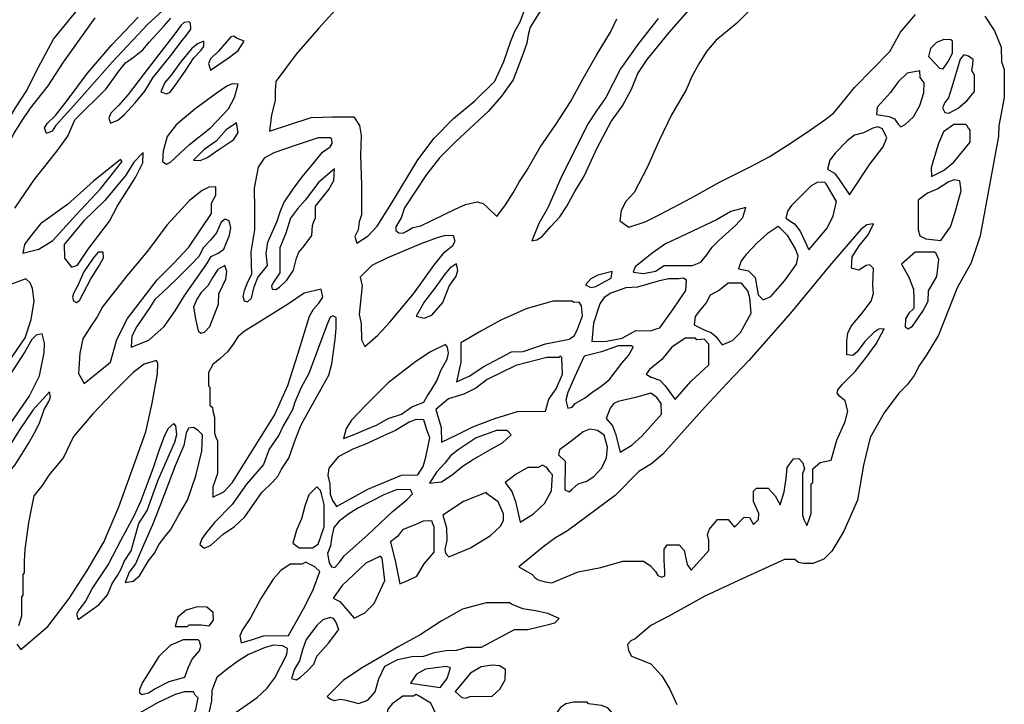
# Model space of a CAD drawing. Extents: x 0 to 1.15, y 0 to 2.
# Tile 4 of 5: x 0.44 to 0.97, y 0.96 to 1.33. Entities that reach past the tile are written whole.
import ezdxf

# ---------------------------------------------------------------- set-up
doc = ezdxf.new("R2010")
doc.units = 0

msp = doc.modelspace()

# ---------------------------------------------------------------- linework, layer by layer
for points in [[(0.61702, 1.34192), (0.60459, 1.3281), (0.59225, 1.31419), (0.58125, 1.29935), (0.58099, 1.29431), (0.58099, 1.28909), (0.57889, 1.28134), (0.57791, 1.27256), (0.60036, 1.28001), (0.61187, 1.28027), (0.6235, 1.28027), (0.62641, 1.2757), (0.62735, 1.27024), (0.62712, 1.25941), (0.62751, 1.24338), (0.62751, 1.22735), (0.62636, 1.22355), (0.62581, 1.21938), (0.62401, 1.2158), (0.62514, 1.21203), (0.63125, 1.21606), (0.63597, 1.22122), (0.6434, 1.23305), (0.65794, 1.25704), (0.66682, 1.26885), (0.67729, 1.2794), (0.68883, 1.28898), (0.69953, 1.29958), (0.70452, 1.31017), (0.70815, 1.32122), (0.7103, 1.32663), (0.71318, 1.33165), (0.71749, 1.34275)], [(0.78771, 1.33336), (0.77711, 1.31994), (0.76746, 1.30621), (0.75956, 1.29084), (0.75445, 1.28357), (0.74956, 1.27619), (0.73517, 1.24727), (0.72813, 1.2312), (0.72329, 1.22276), (0.71965, 1.21336), (0.72233, 1.21383), (0.72512, 1.2158), (0.7299, 1.22113), (0.73471, 1.22632), (0.7385, 1.23206), (0.74286, 1.24), (0.74778, 1.2482), (0.75484, 1.26352), (0.7624, 1.27777), (0.76852, 1.28627), (0.77336, 1.29533), (0.77674, 1.30362), (0.7818, 1.3113), (0.7937, 1.32583), (0.80681, 1.3407)], [(0.84028, 1.34097), (0.83027, 1.33081), (0.81895, 1.32148), (0.81395, 1.31559), (0.80977, 1.30896), (0.8059, 1.3021), (0.80285, 1.29484), (0.79504, 1.28143), (0.78841, 1.26752), (0.782, 1.25335), (0.77478, 1.23947), (0.77027, 1.23455), (0.76773, 1.2297), (0.76705, 1.22414), (0.7719, 1.2207), (0.7807, 1.22363), (0.78902, 1.22772), (0.80545, 1.23636), (0.82128, 1.24528), (0.8375, 1.25335), (0.8477, 1.25881), (0.85764, 1.26507), (0.86767, 1.27171), (0.87772, 1.27865), (0.88246, 1.28224), (0.8863, 1.28674), (0.89387, 1.29618), (0.91287, 1.31561), (0.91859, 1.32608), (0.9267, 1.33552)], [(0.48351, 1.33376), (0.46641, 1.30989), (0.45811, 1.29699), (0.44871, 1.28505), (0.44414, 1.27833), (0.43985, 1.27146), (0.43783, 1.2674), (0.43558, 1.26377), (0.43281, 1.26034), (0.43098, 1.25624), (0.42374, 1.24344), (0.42209, 1.24004), (0.41973, 1.2371), (0.41727, 1.23349), (0.416, 1.2319), (0.41362, 1.23139), (0.41646, 1.24155), (0.42164, 1.25127), (0.43087, 1.26835), (0.44065, 1.28509), (0.44677, 1.29452), (0.4517, 1.30442), (0.46131, 1.32218), (0.47424, 1.33812)], [(0.52242, 1.33974), (0.51212, 1.33034), (0.49291, 1.30982), (0.4752, 1.28984), (0.4673, 1.28097), (0.46232, 1.27545), (0.46055, 1.27259), (0.45742, 1.27139), (0.45642, 1.27433), (0.4578, 1.27672), (0.46231, 1.28107), (0.46855, 1.28922), (0.47952, 1.30382), (0.49273, 1.31918), (0.507, 1.33418)], [(0.72442, 1.33789), (0.71863, 1.32865), (0.71763, 1.32455), (0.71689, 1.32015), (0.71439, 1.31306), (0.70948, 1.30021), (0.70325, 1.29138), (0.69591, 1.28325), (0.6784, 1.26678), (0.66993, 1.25829), (0.66263, 1.2491), (0.65087, 1.23126), (0.64903, 1.22585), (0.6461, 1.22086), (0.64619, 1.21901), (0.64775, 1.21777), (0.64987, 1.21748), (0.65161, 1.21849), (0.65535, 1.22057), (0.65968, 1.22152), (0.67812, 1.23038), (0.6838, 1.23296), (0.69007, 1.23435), (0.69322, 1.23356), (0.69567, 1.23131), (0.70065, 1.22646), (0.70539, 1.23288), (0.70954, 1.2393), (0.71299, 1.24538), (0.71678, 1.25129), (0.72408, 1.26401), (0.73261, 1.27623), (0.74052, 1.28833), (0.74726, 1.301), (0.75454, 1.31362), (0.76207, 1.32606), (0.76541, 1.33317)], [(0.44042, 1.23093), (0.45071, 1.24632), (0.46324, 1.2619), (0.46896, 1.26984), (0.47267, 1.27873), (0.48974, 1.29538), (0.49646, 1.30494), (0.50017, 1.30939), (0.50492, 1.31295), (0.50956, 1.31647), (0.51313, 1.32076), (0.52084, 1.3292), (0.52453, 1.33359)], [(0.96418, 1.33467), (0.96949, 1.32669), (0.97311, 1.31795), (0.97314, 1.30994), (0.97394, 1.30794), (0.97474, 1.30593), (0.97474, 1.29832), (0.97474, 1.2907), (0.97173, 1.2754), (0.97153, 1.26985), (0.96175, 1.21615), (0.95682, 1.20152), (0.94924, 1.18796), (0.94431, 1.17521), (0.93924, 1.16252), (0.93262, 1.1514), (0.92893, 1.14627), (0.92602, 1.14069), (0.92225, 1.13564), (0.91776, 1.13114), (0.90992, 1.12059), (0.90236, 1.1072), (0.8987, 1.09221), (0.89554, 1.07347), (0.88802, 1.05661), (0.88153, 1.04576), (0.87732, 1.04151), (0.87135, 1.03927), (0.86627, 1.03923), (0.86364, 1.03968), (0.86169, 1.04131), (0.85605, 1.0413), (0.83349, 1.03113), (0.81299, 1.02154), (0.79358, 1.01068), (0.78375, 1.00564), (0.77534, 0.99857), (0.77305, 0.99744), (0.77116, 0.99554), (0.77169, 0.99218), (0.77345, 0.98916), (0.78382, 0.98509), (0.78971, 0.97862), (0.79405, 0.97139), (0.7978, 0.96314)], [(0.44151, 0.99559), (0.44356, 0.99281), (0.45824, 1.00527), (0.46977, 1.02031), (0.47944, 1.03542), (0.48839, 1.05072), (0.4966, 1.06976), (0.50362, 1.08927), (0.51111, 1.1103), (0.51452, 1.12567), (0.51747, 1.14159), (0.51764, 1.14715), (0.51684, 1.14876), (0.51684, 1.14876), (0.51012, 1.14671), (0.50433, 1.14234), (0.49336, 1.13138), (0.48239, 1.11993), (0.47203, 1.10781), (0.46668, 1.09642), (0.45867, 1.0868), (0.45515, 1.08133), (0.45062, 1.07565), (0.44779, 1.06138), (0.44584, 1.04682), (0.44547, 1.0405), (0.44547, 1.03408), (0.44467, 1.03328), (0.44467, 1.02767), (0.44467, 1.02205), (0.44387, 1.02125), (0.44387, 1.01604), (0.44387, 1.01083), (0.44238, 1.00548)]]:
    msp.add_lwpolyline(points)
for points in [[(0.53528, 1.33079), (0.53449, 1.33163), (0.53181, 1.3313), (0.53011, 1.32972), (0.52737, 1.32586), (0.52243, 1.31959), (0.51197, 1.30597), (0.50158, 1.29232), (0.49632, 1.28637), (0.49219, 1.28222), (0.49107, 1.27965), (0.49203, 1.27683), (0.49605, 1.27858), (0.49932, 1.28142), (0.50534, 1.28781), (0.51053, 1.29425), (0.51487, 1.30137), (0.52541, 1.31424), (0.53005, 1.32058), (0.53385, 1.32521), (0.53532, 1.32771), (0.53528, 1.33079)], [(0.5425, 1.32117), (0.53897, 1.31974), (0.5358, 1.31699), (0.52977, 1.30986), (0.5247, 1.30281), (0.52132, 1.2988), (0.51917, 1.29379), (0.52223, 1.29275), (0.52429, 1.29366), (0.52737, 1.29782), (0.53232, 1.305), (0.53706, 1.31225), (0.54084, 1.31616), (0.54236, 1.31829), (0.5425, 1.32117)], [(0.56014, 1.32277), (0.55868, 1.32378), (0.55699, 1.32349), (0.55034, 1.31569), (0.54611, 1.31162), (0.54493, 1.30902), (0.54605, 1.30559), (0.5562, 1.31255), (0.56094, 1.31621), (0.5642, 1.32122), (0.56014, 1.32277)], [(0.94587, 1.32197), (0.94204, 1.32205), (0.93804, 1.32038), (0.93494, 1.31725), (0.93379, 1.31296), (0.93782, 1.30881), (0.93965, 1.30666), (0.9417, 1.30629), (0.94441, 1.31022), (0.94669, 1.31473), (0.94667, 1.32117), (0.94587, 1.32197)], [(0.95549, 1.31315), (0.95293, 1.31378), (0.95098, 1.31151), (0.94648, 1.29634), (0.94451, 1.29061), (0.94255, 1.28802), (0.94141, 1.28512), (0.94258, 1.28262), (0.94486, 1.28228), (0.9499, 1.28507), (0.95471, 1.28907), (0.95861, 1.29395), (0.9587, 1.30273), (0.9572, 1.30537), (0.95767, 1.30844), (0.95785, 1.31127), (0.95549, 1.31315)], [(0.92903, 1.30513), (0.92219, 1.30389), (0.91736, 1.29929), (0.9132, 1.29336), (0.90833, 1.28809), (0.90602, 1.28548), (0.9057, 1.28166), (0.91248, 1.2805), (0.91547, 1.27925), (0.9174, 1.27638), (0.91892, 1.27491), (0.92118, 1.27609), (0.92577, 1.28035), (0.92906, 1.28647), (0.9313, 1.29319), (0.93144, 1.29872), (0.92931, 1.30155), (0.92903, 1.30513)], [(0.56095, 1.29791), (0.55781, 1.29812), (0.55481, 1.29686), (0.54909, 1.29283), (0.53755, 1.28452), (0.52742, 1.27607), (0.52257, 1.26977), (0.52038, 1.26179), (0.52005, 1.25621), (0.52223, 1.2547), (0.52442, 1.25578), (0.53463, 1.26534), (0.54601, 1.27435), (0.55572, 1.28462), (0.55907, 1.29077), (0.56095, 1.29791)], [(0.56014, 1.27706), (0.55441, 1.27324), (0.54908, 1.26726), (0.54256, 1.26268), (0.53684, 1.25684), (0.54049, 1.25679), (0.54402, 1.25826), (0.55045, 1.26273), (0.5586, 1.26814), (0.56099, 1.27193), (0.56014, 1.27706)], [(0.95469, 1.27546), (0.95389, 1.27626), (0.94747, 1.27626), (0.94187, 1.2722), (0.93915, 1.26587), (0.93642, 1.25707), (0.93521, 1.2527), (0.93548, 1.24809), (0.94183, 1.25126), (0.9473, 1.25558), (0.95639, 1.26657), (0.9563, 1.27306), (0.95549, 1.27426), (0.95469, 1.27546)], [(0.90898, 1.27386), (0.90652, 1.27492), (0.90381, 1.27415), (0.89863, 1.27176), (0.89388, 1.27042), (0.88993, 1.26732), (0.88342, 1.26064), (0.8805, 1.25697), (0.87925, 1.25201), (0.88298, 1.24991), (0.88559, 1.24651), (0.89119, 1.23828), (0.90214, 1.25485), (0.90933, 1.26408), (0.91123, 1.26895), (0.90898, 1.27386)], [(0.61147, 1.26824), (0.61067, 1.26905), (0.60425, 1.26905), (0.5923, 1.26498), (0.58022, 1.26088), (0.57502, 1.25806), (0.57181, 1.25318), (0.56952, 1.24179), (0.56977, 1.23055), (0.56977, 1.21933), (0.5678, 1.20743), (0.56815, 1.19528), (0.566, 1.191), (0.56418, 1.18643), (0.56341, 1.18343), (0.56424, 1.18105), (0.56603, 1.18037), (0.56808, 1.18248), (0.56968, 1.18853), (0.5715, 1.19357), (0.57679, 1.20003), (0.57609, 1.20654), (0.57703, 1.21272), (0.58203, 1.224), (0.58359, 1.22903), (0.58556, 1.23396), (0.59051, 1.24103), (0.5955, 1.24793), (0.60106, 1.2546), (0.60648, 1.26128), (0.61068, 1.26419), (0.61182, 1.26596), (0.61147, 1.26824)], [(0.50962, 1.26103), (0.5047, 1.25593), (0.50021, 1.24887), (0.48895, 1.23519), (0.47744, 1.22393), (0.46704, 1.21136), (0.46712, 1.20409), (0.47088, 1.1992), (0.47417, 1.20022), (0.48002, 1.20885), (0.49145, 1.22397), (0.49581, 1.2322), (0.50081, 1.24017), (0.50556, 1.24764), (0.50953, 1.25546), (0.50962, 1.26103)], [(0.4984, 1.25621), (0.49739, 1.25732), (0.48292, 1.24555), (0.46875, 1.23293), (0.4543, 1.22253), (0.44854, 1.21542), (0.44558, 1.21145), (0.44469, 1.20673), (0.45328, 1.2088), (0.46081, 1.21356), (0.47353, 1.22735), (0.48666, 1.24153), (0.4984, 1.25621)], [(0.61307, 1.25221), (0.60454, 1.24509), (0.59714, 1.23529), (0.59294, 1.23062), (0.58919, 1.22567), (0.58676, 1.21749), (0.58355, 1.2096), (0.5834, 1.20289), (0.5834, 1.19607), (0.58034, 1.1916), (0.57896, 1.18912), (0.57941, 1.18728), (0.58124, 1.1871), (0.58336, 1.18839), (0.58733, 1.19215), (0.59083, 1.19754), (0.59244, 1.20407), (0.59378, 1.20734), (0.59631, 1.21007), (0.60082, 1.21618), (0.60104, 1.22173), (0.60184, 1.22374), (0.60265, 1.22574), (0.60265, 1.23216), (0.60993, 1.24105), (0.6126, 1.24592), (0.61307, 1.25221)], [(0.87851, 1.24419), (0.87771, 1.24503), (0.87368, 1.24492), (0.87037, 1.24311), (0.86501, 1.23764), (0.85976, 1.23241), (0.8577, 1.22933), (0.85683, 1.22568), (0.86145, 1.22261), (0.86454, 1.21856), (0.86925, 1.20852), (0.87904, 1.22014), (0.88239, 1.22696), (0.88409, 1.23455), (0.87851, 1.24419)], [(0.95068, 1.24579), (0.94744, 1.24638), (0.94449, 1.24513), (0.93879, 1.24143), (0.93323, 1.23909), (0.92822, 1.23537), (0.92823, 1.22735), (0.92823, 1.21933), (0.92905, 1.21613), (0.93228, 1.21454), (0.94042, 1.21363), (0.94574, 1.22101), (0.94796, 1.22812), (0.95003, 1.23528), (0.95146, 1.2404), (0.95068, 1.24579)], [(0.54892, 1.24258), (0.54514, 1.24226), (0.54146, 1.24054), (0.5346, 1.23523), (0.52242, 1.22176), (0.51194, 1.20772), (0.50078, 1.19449), (0.48778, 1.17777), (0.48481, 1.17242), (0.48147, 1.16729), (0.47709, 1.16052), (0.47543, 1.15274), (0.47514, 1.14715), (0.47478, 1.14176), (0.47782, 1.13637), (0.49209, 1.14794), (0.4954, 1.1602), (0.5012, 1.17152), (0.51728, 1.19238), (0.52611, 1.20112), (0.53425, 1.20987), (0.54651, 1.22815), (0.54651, 1.23376), (0.54889, 1.2381), (0.54892, 1.24258)], [(0.8352, 1.23136), (0.82713, 1.22919), (0.81929, 1.22469), (0.79983, 1.21556), (0.79174, 1.2117), (0.7845, 1.20672), (0.77544, 1.19942), (0.7743, 1.19649), (0.7799, 1.19577), (0.78638, 1.19692), (0.7911, 1.20008), (0.80634, 1.20008), (0.81093, 1.20188), (0.81407, 1.2058), (0.81702, 1.20997), (0.82071, 1.21376), (0.82967, 1.22185), (0.83351, 1.22602), (0.8352, 1.23136)], [(0.55613, 1.22414), (0.55403, 1.22508), (0.55182, 1.2234), (0.54919, 1.2177), (0.54603, 1.21381), (0.54229, 1.20977), (0.53968, 1.20494), (0.53576, 1.20076), (0.52762, 1.1926), (0.51985, 1.18526), (0.51602, 1.18173), (0.51319, 1.17747), (0.50632, 1.16713), (0.50354, 1.16184), (0.50321, 1.15595), (0.51274, 1.15978), (0.52096, 1.1671), (0.5269, 1.1756), (0.5321, 1.18403), (0.54405, 1.20092), (0.54646, 1.20493), (0.55009, 1.20675), (0.5532, 1.20882), (0.5562, 1.21646), (0.557, 1.22037), (0.55613, 1.22414)], [(0.90417, 1.22253), (0.90047, 1.22196), (0.89721, 1.21954), (0.89142, 1.21284), (0.88031, 1.19992), (0.85935, 1.17435), (0.83671, 1.14883), (0.8251, 1.13657), (0.8134, 1.12401), (0.80192, 1.11108), (0.7903, 1.09823), (0.78417, 1.09306), (0.77733, 1.08881), (0.76458, 1.07585), (0.73877, 1.05681), (0.73233, 1.05299), (0.72614, 1.04852), (0.71256, 1.03735), (0.71971, 1.03322), (0.72131, 1.03154), (0.72291, 1.03036), (0.72676, 1.02937), (0.73029, 1.0287), (0.74462, 1.03472), (0.75687, 1.03708), (0.76868, 1.04042), (0.77426, 1.0405), (0.77987, 1.0405), (0.78356, 1.03815), (0.78635, 1.03489), (0.78764, 1.03275), (0.78977, 1.03182), (0.79145, 1.03245), (0.79137, 1.03499), (0.7911, 1.0409), (0.7911, 1.04691), (0.7919, 1.04812), (0.7927, 1.04932), (0.79912, 1.04932), (0.80177, 1.04612), (0.80269, 1.04214), (0.80342, 1.03864), (0.80557, 1.03566), (0.81514, 1.04612), (0.81516, 1.05172), (0.81442, 1.05483), (0.81558, 1.05779), (0.81992, 1.06299), (0.82558, 1.06295), (0.829, 1.05882), (0.83432, 1.06427), (0.83715, 1.06404), (0.83937, 1.06026), (0.84203, 1.06295), (0.84221, 1.06619), (0.83929, 1.07262), (0.83921, 1.07819), (0.84082, 1.07979), (0.84723, 1.07979), (0.85099, 1.07563), (0.85374, 1.07094), (0.85589, 1.07779), (0.8569, 1.085), (0.85749, 1.09098), (0.86094, 1.09573), (0.86375, 1.09589), (0.86596, 1.09351), (0.86684, 1.09026), (0.86568, 1.08781), (0.86568, 1.06536), (0.86673, 1.06253), (0.8681, 1.05972), (0.86933, 1.06295), (0.87046, 1.06619), (0.87049, 1.07418), (0.87049, 1.0822), (0.87129, 1.083), (0.87129, 1.09022), (0.87533, 1.09376), (0.88132, 1.09494), (0.88426, 1.10571), (0.88887, 1.11591), (0.89029, 1.12136), (0.88876, 1.12702), (0.88571, 1.12949), (0.88454, 1.13116), (0.88478, 1.13287), (0.88729, 1.13597), (0.89428, 1.14289), (0.9002, 1.15033), (0.90555, 1.15769), (0.90988, 1.16584), (0.90701, 1.16575), (0.90427, 1.16392), (0.89942, 1.1591), (0.89534, 1.15349), (0.8929, 1.15142), (0.88965, 1.15181), (0.88974, 1.15918), (0.89028, 1.16357), (0.89212, 1.16738), (0.89778, 1.17406), (0.90289, 1.18089), (0.90406, 1.18488), (0.90366, 1.18952), (0.90417, 1.19848), (0.90215, 1.2004), (0.90012, 1.20009), (0.89623, 1.19756), (0.89228, 1.19853), (0.89249, 1.20469), (0.89634, 1.21073), (0.90114, 1.21667), (0.90417, 1.22253)], [(0.85365, 1.22013), (0.85269, 1.22115), (0.84666, 1.2172), (0.84127, 1.21237), (0.83534, 1.20605), (0.83269, 1.2025), (0.83118, 1.19826), (0.8365, 1.19714), (0.84025, 1.19364), (0.84174, 1.18419), (0.84446, 1.18161), (0.84873, 1.18336), (0.85617, 1.19196), (0.86259, 1.20082), (0.86346, 1.20518), (0.86201, 1.20907), (0.85775, 1.21615), (0.85365, 1.22013)], [(0.67723, 1.21612), (0.67276, 1.21629), (0.66839, 1.21504), (0.6597, 1.21167), (0.64118, 1.20393), (0.63311, 1.20009), (0.6269, 1.19377), (0.62796, 1.18902), (0.62733, 1.18399), (0.62629, 1.17362), (0.62748, 1.16878), (0.62751, 1.15998), (0.62827, 1.15843), (0.62938, 1.15636), (0.63639, 1.1625), (0.64285, 1.1695), (0.65567, 1.18478), (0.66671, 1.20013), (0.67246, 1.20725), (0.6769, 1.21094), (0.6781, 1.21317), (0.67723, 1.21612)], [(0.48797, 1.2073), (0.48534, 1.20729), (0.4826, 1.20402), (0.47766, 1.19673), (0.47423, 1.18889), (0.47209, 1.18503), (0.47143, 1.18298), (0.47203, 1.1809), (0.47365, 1.18005), (0.47527, 1.1811), (0.47728, 1.1849), (0.48142, 1.19289), (0.48605, 1.20026), (0.48823, 1.20414), (0.48797, 1.2073)], [(0.93785, 1.2065), (0.93705, 1.2073), (0.92662, 1.2073), (0.91924, 1.20073), (0.92295, 1.19419), (0.92574, 1.18721), (0.92582, 1.18204), (0.92582, 1.17682), (0.92324, 1.17441), (0.92146, 1.17129), (0.92128, 1.167), (0.92289, 1.1659), (0.92519, 1.16724), (0.92709, 1.17024), (0.93071, 1.17545), (0.93359, 1.18087), (0.93384, 1.18645), (0.93825, 1.19421), (0.93945, 1.20328), (0.93785, 1.2065)], [(0.55373, 1.20008), (0.54997, 1.19795), (0.54726, 1.19375), (0.5446, 1.18909), (0.54097, 1.18552), (0.53857, 1.18184), (0.53676, 1.17756), (0.53791, 1.17122), (0.53928, 1.16479), (0.54085, 1.16362), (0.54279, 1.16403), (0.54572, 1.1672), (0.55028, 1.17927), (0.55052, 1.18484), (0.55435, 1.19263), (0.55493, 1.1969), (0.55373, 1.20008)], [(0.67883, 1.20088), (0.67541, 1.19875), (0.67256, 1.1954), (0.66712, 1.18777), (0.66152, 1.18064), (0.65712, 1.17273), (0.66147, 1.17155), (0.6655, 1.17329), (0.67144, 1.18014), (0.67487, 1.18882), (0.67866, 1.19435), (0.67958, 1.19743), (0.67883, 1.20088)], [(0.76303, 1.19687), (0.75521, 1.19488), (0.75143, 1.19281), (0.74856, 1.18961), (0.75146, 1.18814), (0.75409, 1.18878), (0.75899, 1.19139), (0.76242, 1.1933), (0.76303, 1.19687)], [(0.44627, 1.19286), (0.43807, 1.18974), (0.43099, 1.18328), (0.42061, 1.16985), (0.40914, 1.15706), (0.40938, 1.14956), (0.41768, 1.12416), (0.42236, 1.12757), (0.42627, 1.13214), (0.43299, 1.14209), (0.44593, 1.16099), (0.4491, 1.17085), (0.4508, 1.1808), (0.44992, 1.18762), (0.44866, 1.19077), (0.44627, 1.19286)], [(0.79912, 1.19286), (0.79341, 1.19291), (0.78782, 1.19152), (0.77662, 1.18843), (0.77025, 1.18805), (0.76227, 1.18514), (0.75861, 1.18277), (0.75635, 1.17931), (0.75291, 1.16901), (0.75196, 1.15905), (0.75982, 1.15918), (0.76828, 1.16088), (0.77574, 1.16492), (0.78388, 1.1648), (0.78615, 1.16578), (0.7887, 1.1664), (0.79582, 1.17642), (0.80268, 1.18663), (0.80313, 1.19206), (0.80129, 1.19329), (0.79912, 1.19286)], [(0.60585, 1.18725), (0.59662, 1.18506), (0.58809, 1.17939), (0.57229, 1.16942), (0.56436, 1.16463), (0.56085, 1.16159), (0.55833, 1.15767), (0.55529, 1.15337), (0.55117, 1.14994), (0.5473, 1.14653), (0.54496, 1.14233), (0.54491, 1.13512), (0.54571, 1.13432), (0.54571, 1.1247), (0.54712, 1.12336), (0.54724, 1.12157), (0.5481, 1.11826), (0.54812, 1.10946), (0.54892, 1.10746), (0.54972, 1.10545), (0.54972, 1.09663), (0.54972, 1.08781), (0.54852, 1.0842), (0.54733, 1.08057), (0.54731, 1.07498), (0.55321, 1.07781), (0.55774, 1.08276), (0.56521, 1.09486), (0.58064, 1.11929), (0.58783, 1.13533), (0.59325, 1.15215), (0.59958, 1.17278), (0.60163, 1.17648), (0.6046, 1.17966), (0.60663, 1.18302), (0.60585, 1.18725)], [(0.8336, 1.18966), (0.8328, 1.19046), (0.82558, 1.19046), (0.82099, 1.18671), (0.81586, 1.18406), (0.81381, 1.17997), (0.81061, 1.17636), (0.80787, 1.17259), (0.80719, 1.16805), (0.81332, 1.16502), (0.81646, 1.16393), (0.81916, 1.16159), (0.8224, 1.15732), (0.82802, 1.15949), (0.83235, 1.16383), (0.83811, 1.17437), (0.83728, 1.18254), (0.83615, 1.18647), (0.8336, 1.18966)], [(0.74218, 1.18003), (0.74138, 1.18083), (0.73095, 1.18083), (0.71645, 1.17675), (0.70285, 1.17047), (0.69195, 1.16465), (0.68127, 1.15833), (0.68123, 1.15317), (0.68123, 1.14796), (0.67885, 1.1372), (0.68615, 1.14044), (0.69337, 1.14533), (0.70855, 1.15347), (0.71492, 1.15357), (0.72686, 1.15783), (0.7397, 1.16028), (0.74262, 1.16227), (0.74423, 1.16569), (0.74702, 1.17283), (0.74636, 1.17828), (0.74522, 1.18019), (0.74218, 1.18003)], [(0.61387, 1.17201), (0.6121, 1.17294), (0.61072, 1.17221), (0.60929, 1.16877), (0.60619, 1.16063), (0.59911, 1.1417), (0.59497, 1.13413), (0.59159, 1.12625), (0.59038, 1.12209), (0.5881, 1.1184), (0.58533, 1.11349), (0.58293, 1.1084), (0.57777, 1.10097), (0.57462, 1.09258), (0.56539, 1.08209), (0.55766, 1.07103), (0.5481, 1.06137), (0.54355, 1.05563), (0.54134, 1.05255), (0.54027, 1.04938), (0.54258, 1.04743), (0.54603, 1.04891), (0.55285, 1.05502), (0.55905, 1.05922), (0.56452, 1.06435), (0.57372, 1.07743), (0.57964, 1.08332), (0.58254, 1.08643), (0.58439, 1.09017), (0.58836, 1.09597), (0.59201, 1.10634), (0.59503, 1.11398), (0.59902, 1.1212), (0.60668, 1.1351), (0.60985, 1.14077), (0.61162, 1.14696), (0.61334, 1.16005), (0.61387, 1.166), (0.61387, 1.17201)], [(0.45509, 1.16319), (0.45186, 1.16254), (0.44949, 1.16008), (0.44578, 1.15337), (0.43744, 1.14075), (0.42943, 1.1263), (0.42535, 1.11911), (0.42394, 1.11364), (0.42142, 1.10865), (0.42141, 1.10345), (0.42141, 1.09824), (0.42061, 1.09703), (0.41981, 1.09583), (0.41981, 1.0838), (0.42183, 1.08229), (0.42338, 1.08328), (0.4251, 1.08788), (0.42892, 1.09813), (0.43805, 1.11474), (0.44802, 1.1294), (0.45364, 1.14053), (0.45622, 1.15286), (0.45634, 1.15814), (0.45509, 1.16319)], [(0.80874, 1.15998), (0.80794, 1.16079), (0.80233, 1.16079), (0.79517, 1.15594), (0.78973, 1.1494), (0.78309, 1.14391), (0.78128, 1.14146), (0.78401, 1.13985), (0.78872, 1.13808), (0.7916, 1.13519), (0.79691, 1.12779), (0.80552, 1.13744), (0.81515, 1.14636), (0.81516, 1.15758), (0.81262, 1.16026), (0.80874, 1.15998)], [(0.67402, 1.15597), (0.673, 1.15739), (0.66477, 1.15351), (0.65693, 1.14828), (0.642, 1.13665), (0.62998, 1.12463), (0.62216, 1.11662), (0.61932, 1.11208), (0.61788, 1.10675), (0.62356, 1.10886), (0.62984, 1.11151), (0.63598, 1.11411), (0.64197, 1.1174), (0.64919, 1.11984), (0.65481, 1.12383), (0.66125, 1.12624), (0.66313, 1.12954), (0.66518, 1.13274), (0.66832, 1.13784), (0.67039, 1.14342), (0.67388, 1.14942), (0.67463, 1.15265), (0.67402, 1.15597)], [(0.77426, 1.15597), (0.77346, 1.15678), (0.76624, 1.15678), (0.75723, 1.15353), (0.74776, 1.15118), (0.74258, 1.13984), (0.739, 1.13147), (0.73792, 1.1273), (0.73893, 1.12298), (0.74127, 1.12366), (0.74289, 1.12561), (0.74802, 1.12843), (0.75259, 1.13193), (0.75705, 1.13486), (0.76135, 1.13836), (0.76825, 1.14734), (0.77186, 1.1514), (0.77426, 1.15597)], [(0.73577, 1.15036), (0.73501, 1.15116), (0.73416, 1.15036), (0.72775, 1.15036), (0.71095, 1.14613), (0.6955, 1.1386), (0.68941, 1.13392), (0.68278, 1.1306), (0.67453, 1.12811), (0.66764, 1.1223), (0.67069, 1.1126), (0.67081, 1.10465), (0.67902, 1.10867), (0.68779, 1.11302), (0.69964, 1.1175), (0.71175, 1.12125), (0.72694, 1.12149), (0.72873, 1.12797), (0.73269, 1.13341), (0.73611, 1.14142), (0.73577, 1.15036)], [(0.4591, 1.13192), (0.45016, 1.12188), (0.44256, 1.11088), (0.43522, 1.09914), (0.4302, 1.08567), (0.43621, 1.08745), (0.44048, 1.09239), (0.44774, 1.10398), (0.45082, 1.10935), (0.4536, 1.11499), (0.45613, 1.12225), (0.45864, 1.12665), (0.45962, 1.12901), (0.4591, 1.13192)], [(0.78388, 1.13111), (0.7755, 1.12874), (0.76624, 1.12658), (0.76377, 1.12554), (0.76191, 1.12305), (0.75979, 1.11745), (0.76313, 1.11345), (0.7647, 1.1092), (0.76731, 1.09925), (0.77351, 1.10305), (0.77914, 1.10813), (0.78965, 1.11975), (0.78949, 1.1255), (0.78712, 1.12875), (0.78388, 1.13111)], [(0.66119, 1.11668), (0.65712, 1.11695), (0.65328, 1.11543), (0.64601, 1.11095), (0.63948, 1.10811), (0.63068, 1.10395), (0.62286, 1.10098), (0.61505, 1.09669), (0.60999, 1.09057), (0.60936, 1.08666), (0.61046, 1.08211), (0.61067, 1.07658), (0.61197, 1.07329), (0.61402, 1.06991), (0.63097, 1.07937), (0.6492, 1.08687), (0.65798, 1.08701), (0.66083, 1.09148), (0.66237, 1.09656), (0.66441, 1.10707), (0.66265, 1.11185), (0.66119, 1.11668)], [(0.52727, 1.11347), (0.52624, 1.1147), (0.52321, 1.11198), (0.52122, 1.1082), (0.51816, 1.09997), (0.51505, 1.09076), (0.51155, 1.08167), (0.50839, 1.07306), (0.50463, 1.0647), (0.49759, 1.05173), (0.491, 1.03899), (0.48233, 1.02608), (0.47844, 1.01881), (0.47492, 1.01421), (0.47374, 1.01181), (0.47455, 1.0089), (0.48585, 1.01713), (0.49037, 1.02226), (0.49294, 1.02844), (0.49584, 1.03266), (0.49783, 1.03623), (0.49941, 1.04036), (0.50317, 1.04607), (0.50492, 1.05251), (0.50732, 1.06072), (0.5119, 1.06784), (0.51762, 1.08381), (0.52309, 1.09667), (0.5267, 1.10476), (0.52791, 1.10885), (0.52727, 1.11347)], [(0.53689, 1.11267), (0.53418, 1.11216), (0.53297, 1.10962), (0.53168, 1.10289), (0.52697, 1.09191), (0.51902, 1.07107), (0.51476, 1.06001), (0.50989, 1.04916), (0.5055, 1.03898), (0.50205, 1.03444), (0.49994, 1.02886), (0.50434, 1.02963), (0.50776, 1.03257), (0.51258, 1.04063), (0.5157, 1.0447), (0.51804, 1.04927), (0.5211, 1.05339), (0.52451, 1.05743), (0.52886, 1.06551), (0.53354, 1.07343), (0.53804, 1.08645), (0.54143, 1.09989), (0.5417, 1.10866), (0.53942, 1.111), (0.53689, 1.11267)], [(0.75501, 1.11107), (0.7509, 1.11162), (0.74727, 1.11035), (0.74073, 1.10527), (0.73454, 1.10047), (0.73403, 1.09779), (0.73752, 1.09447), (0.73737, 1.07899), (0.73967, 1.07796), (0.74123, 1.07908), (0.7446, 1.08211), (0.74923, 1.08363), (0.75325, 1.0864), (0.75741, 1.09089), (0.75987, 1.09615), (0.76036, 1.10207), (0.75859, 1.10852), (0.75501, 1.11107)], [(0.7069, 1.11026), (0.70609, 1.11107), (0.70048, 1.11107), (0.68953, 1.10706), (0.67972, 1.10052), (0.6757, 1.09736), (0.67252, 1.09337), (0.66802, 1.08843), (0.66432, 1.08261), (0.67086, 1.08334), (0.6765, 1.08698), (0.68187, 1.09158), (0.68757, 1.09521), (0.69812, 1.10134), (0.70381, 1.10438), (0.70847, 1.10863), (0.7069, 1.11026)], [(0.72775, 1.09102), (0.72534, 1.09224), (0.72293, 1.09102), (0.71732, 1.09102), (0.71115, 1.08744), (0.70514, 1.08283), (0.70869, 1.07808), (0.71066, 1.07268), (0.71319, 1.06157), (0.72045, 1.06602), (0.72649, 1.0715), (0.73026, 1.07836), (0.73068, 1.08697), (0.72906, 1.08884), (0.72775, 1.09102)], [(0.60345, 1.08059), (0.59911, 1.07628), (0.5969, 1.07011), (0.5952, 1.06334), (0.5924, 1.05721), (0.59058, 1.0501), (0.59384, 1.04773), (0.60104, 1.04771), (0.60415, 1.04962), (0.60531, 1.05266), (0.60733, 1.05906), (0.60746, 1.07097), (0.60612, 1.07604), (0.60547, 1.07859), (0.60345, 1.08059)], [(0.65397, 1.07899), (0.64683, 1.07914), (0.63965, 1.07626), (0.62594, 1.06925), (0.62077, 1.06602), (0.61553, 1.06206), (0.61267, 1.05859), (0.61157, 1.05372), (0.61086, 1.04864), (0.60913, 1.04452), (0.61016, 1.03953), (0.61134, 1.03737), (0.61317, 1.0371), (0.61594, 1.04007), (0.61825, 1.04328), (0.63101, 1.05469), (0.6441, 1.06715), (0.652, 1.07358), (0.65505, 1.07679), (0.65397, 1.07899)], [(0.69567, 1.07658), (0.69484, 1.07754), (0.68272, 1.07262), (0.67155, 1.06534), (0.67341, 1.05852), (0.67364, 1.05167), (0.67262, 1.04683), (0.67294, 1.04471), (0.67483, 1.04287), (0.68638, 1.04765), (0.69717, 1.05425), (0.7027, 1.05928), (0.70431, 1.06237), (0.70422, 1.06608), (0.70134, 1.07255), (0.69567, 1.07658)], [(0.66439, 1.06215), (0.66084, 1.06196), (0.65722, 1.0604), (0.6497, 1.05741), (0.6471, 1.05378), (0.64331, 1.05084), (0.64589, 1.03985), (0.64834, 1.02829), (0.65296, 1.03013), (0.65744, 1.03242), (0.6615, 1.0391), (0.66685, 1.04528), (0.6668, 1.05894), (0.66596, 1.06097), (0.66571, 1.06196), (0.66439, 1.06215)], [(0.63873, 1.0421), (0.63791, 1.0431), (0.62999, 1.0393), (0.62346, 1.03332), (0.61716, 1.02735), (0.6123, 1.02054), (0.61589, 1.01862), (0.61815, 1.01606), (0.62356, 1.00971), (0.6294, 1.01254), (0.63436, 1.01767), (0.64012, 1.03008), (0.63873, 1.0421)], [(0.59944, 1.03889), (0.59743, 1.03998), (0.59543, 1.03889), (0.58901, 1.03889), (0.58392, 1.03545), (0.57995, 1.03079), (0.57326, 1.02025), (0.56762, 1.00992), (0.56338, 1.00347), (0.56191, 1.00013), (0.56255, 0.99644), (0.56876, 0.99813), (0.57462, 1.00022), (0.58821, 1.0004), (0.59709, 1.01642), (0.60159, 1.02547), (0.60512, 1.03496), (0.60238, 1.03748), (0.59944, 1.03889)], [(0.54411, 1.01564), (0.53877, 1.01579), (0.53293, 1.01392), (0.5284, 1.0103), (0.52698, 1.00518), (0.53368, 1.00521), (0.53448, 1.00601), (0.5409, 1.00601), (0.54535, 1.00559), (0.54768, 1.00866), (0.54741, 1.01281), (0.54411, 1.01564)], [(0.7085, 1.01724), (0.7077, 1.01804), (0.69487, 1.01804), (0.68211, 1.01447), (0.67053, 1.00809), (0.65933, 1.00076), (0.64774, 0.99436), (0.62757, 0.98266), (0.61764, 0.9761), (0.60902, 0.96743), (0.61081, 0.96595), (0.61297, 0.9653), (0.61604, 0.96599), (0.61933, 0.96535), (0.62588, 0.96366), (0.631, 0.96541), (0.63487, 0.96985), (0.63698, 0.97694), (0.64022, 0.98368), (0.64711, 0.98743), (0.65483, 0.98893), (0.66119, 0.98917), (0.66709, 0.99109), (0.67329, 0.99218), (0.67883, 0.99238), (0.68164, 0.99318), (0.68444, 0.99399), (0.69246, 0.99399), (0.71015, 1.00353), (0.71732, 1.00361), (0.72934, 1.00636), (0.73196, 1.00712), (0.73435, 1.00949), (0.72824, 1.01225), (0.72151, 1.01357), (0.71474, 1.01479), (0.7085, 1.01724)], [(0.61067, 1.01002), (0.60673, 1.00872), (0.60337, 1.0057), (0.59771, 0.99809), (0.59565, 0.99255), (0.59411, 0.98664), (0.59139, 0.98214), (0.58973, 0.97704), (0.59223, 0.97635), (0.59445, 0.97758), (0.59853, 0.98134), (0.6018, 0.9848), (0.60342, 0.98921), (0.60975, 0.99627), (0.61532, 1.00354), (0.6138, 1.00766), (0.61248, 1.00956), (0.61067, 1.01002)], [(0.5401, 0.99719), (0.53929, 0.998), (0.53128, 0.998), (0.52416, 0.99485), (0.51817, 0.98891), (0.50923, 0.97497), (0.50763, 0.97126), (0.50761, 0.96949), (0.50886, 0.96856), (0.51261, 0.96944), (0.51601, 0.97158), (0.5237, 0.97554), (0.53212, 0.97791), (0.53395, 0.98281), (0.5361, 0.98756), (0.54, 0.99199), (0.54081, 0.99452), (0.5401, 0.99719)], [(0.585, 0.99479), (0.58012, 0.99509), (0.57554, 0.99386), (0.56656, 0.98998), (0.56068, 0.98628), (0.55513, 0.9824), (0.54945, 0.97773), (0.54678, 0.97071), (0.54651, 0.96512), (0.54532, 0.95937), (0.54328, 0.95346), (0.55095, 0.95446), (0.55806, 0.9577), (0.57121, 0.96694), (0.57641, 0.97171), (0.58071, 0.97752), (0.58734, 0.99001), (0.58767, 0.9933), (0.585, 0.99479)], [(0.69808, 0.98436), (0.69216, 0.98349), (0.68649, 0.97999), (0.67814, 0.97001), (0.68179, 0.96689), (0.68398, 0.96649), (0.6861, 0.96747), (0.69808, 0.96752), (0.70235, 0.97139), (0.70524, 0.97638), (0.70529, 0.98196), (0.70202, 0.98396), (0.69808, 0.98436)], [(0.67322, 0.98356), (0.66223, 0.9822), (0.65727, 0.97937), (0.65395, 0.97461), (0.67006, 0.97228), (0.6739, 0.97717), (0.67568, 0.98279), (0.67322, 0.98356)], [(0.53689, 0.96993), (0.53179, 0.96991), (0.52689, 0.96851), (0.5174, 0.96405), (0.50889, 0.95909), (0.50012, 0.95545), (0.49374, 0.9434), (0.49111, 0.93553), (0.48715, 0.92825), (0.48717, 0.92181), (0.49002, 0.91815), (0.50074, 0.92569), (0.51204, 0.93222), (0.53551, 0.94877), (0.53528, 0.95469), (0.53807, 0.96039), (0.53933, 0.96674), (0.53772, 0.9682), (0.53689, 0.96993)], [(0.65878, 0.96752), (0.65718, 0.96849), (0.65557, 0.96752), (0.64996, 0.96752), (0.64408, 0.96347), (0.64187, 0.96054), (0.64111, 0.95687), (0.6473, 0.95504), (0.6528, 0.95169), (0.66357, 0.94429), (0.66764, 0.9503), (0.66805, 0.95738), (0.66502, 0.96372), (0.65878, 0.96752)], [(0.7502, 0.96351), (0.7494, 0.96431), (0.74218, 0.96431), (0.73795, 0.96341), (0.73482, 0.96129), (0.73014, 0.9547), (0.72443, 0.94939), (0.71804, 0.94426), (0.7193, 0.94081), (0.72198, 0.93857), (0.72928, 0.93752), (0.73421, 0.93739), (0.73898, 0.93605), (0.74769, 0.93333), (0.75526, 0.93759), (0.76051, 0.94432), (0.76343, 0.95136), (0.76292, 0.95865), (0.76056, 0.96124), (0.75717, 0.96245), (0.7502, 0.96351)]]:
    msp.add_lwpolyline(points, close=True)

doc.saveas('drawing.dxf')
